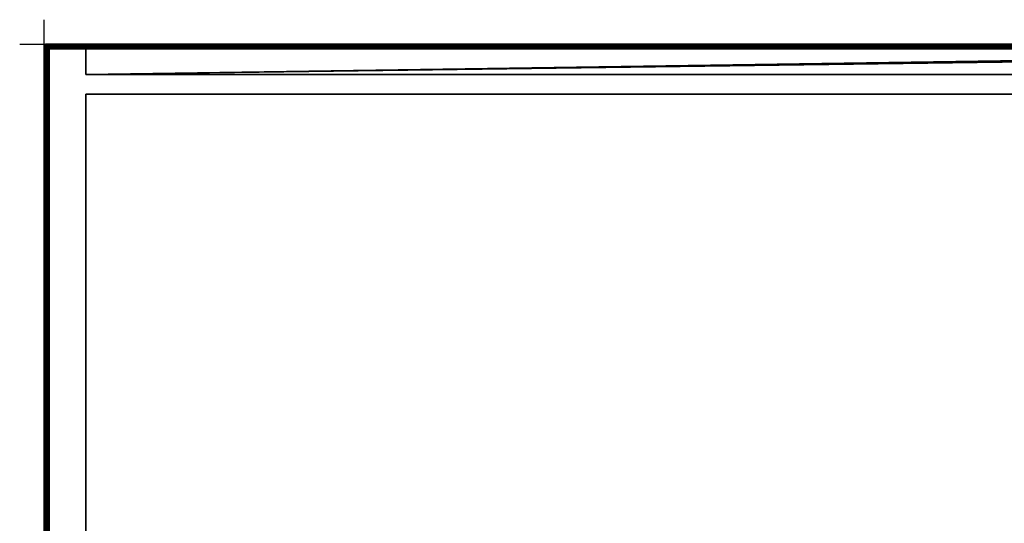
# Model space of a CAD drawing. Header units: millimetres. Extents: x -10 to 800, y -425 to 10.
# Tile 2 of 5: x -10 to 393, y -196 to 10. Entities that reach past the tile are written whole.
import ezdxf

# ---------------------------------------------------------------- set-up
doc = ezdxf.new("R2010")
doc.units = ezdxf.units.MM
doc.header["$MEASUREMENT"] = 0
for name, color, linetype, lineweight in [('0 Misc', 7, 'Continuous', 35), ('10 Raster Images', 7, 'Continuous', 35), ('5 Hatches', 7, 'Continuous', 35)]:
    doc.layers.add(name, color=color, linetype=linetype, lineweight=lineweight)

msp = doc.modelspace()

# ---------------------------------------------------------------- linework, layer by layer
at = {"layer": '0 Misc', "color": 3, "linetype": 'Continuous', "lineweight": 25}
msp.add_line((0, 0), (0, 10), dxfattribs=at).dxf.unprotected_set("ltscale", 0)
at = {"layer": '0 Misc', "color": 160, "linetype": 'Continuous', "lineweight": 25}
for p, q in [((-10, 0), (0, 0)), ((0, 0, -10), (0, 0)), ((0, -10), (0, 0)), ((1, 0, 1095.5), (1, 0, 1075.5)), ((1, 0, 1075.5), (799, 0, 1075.5)), ((799, 0, 1095.5), (1, 0, 1095.5)), ((0, -399, 1075.5), (0, -1, 1075.5)), ((0, -1, 1075.5), (0, -1, 1095.5)), ((0, -1, 1095.5), (0, -399, 1095.5)), ((1, -399, 1096.5), (1, -1, 1096.5)), ((1, -1, 1096.5), (799, -1, 1096.5)), ((1, -2, 1074.5), (1, -398, 1074.5)), ((1, -2, 0), (1, -2, 1074.5)), ((1, -398, 0), (1, -2, 0)), ((16, -1, 1074.5), (2, -1, 1074.5)), ((2, -1, 1074.5), (2, -1, 0)), ((2, -1, 0), (798, -1, 0)), ((16, -1, 14), (2, -1, 0)), ((16, -1, 14), (2, -1, 1074.5)), ((2, -2, -1), (2, -398, -1)), ((798, -2, -1), (2, -2, -1)), ((784, -1, 14), (16, -1, 14)), ((16, -1, 14), (16, -1, 1074.5)), ((784, -1, 1074.5), (16, -1, 1074.5)), ((798, -1, 0), (16, -1, 14)), ((16.16, -1.01, 1074.5), (784, -1, 1074.5)), ((16.45, -1.11, 1074.5), (784, -1, 1074.5)), ((16.71, -1.29, 1074.5), (784, -1, 1074.5)), ((16.89, -1.55, 1074.5), (784, -1, 1074.5)), ((16.99, -1.84, 1074.5), (784, -1, 1074.5)), ((17, -2, 1074.5), (784, -1, 1074.5)), ((17, -12.5, 1074.5), (784, -1, 1074.5)), ((17, -12.5, 1074.5), (783.84, -1.01, 1074.5)), ((17, -12.5, 1074.5), (783.55, -1.11, 1074.5)), ((17, -12.5, 1074.5), (783.29, -1.29, 1074.5)), ((17, -12.5, 1074.5), (783.11, -1.55, 1074.5)), ((17, -12.5, 1074.5), (783.01, -1.84, 1074.5)), ((17, -12.5, 1074.5), (17, -2, 1074.5)), ((17, -2, 1074.5), (17, -2, 15)), ((17, -12.5, 15), (17, -2, 15)), ((17, -2, 15), (783, -2, 15)), ((17, -12.5, 1074.5), (783, -2, 1074.5)), ((783, -12.5, 1074.5), (17, -12.5, 1074.5)), ((17, -12.5, 1074.5), (17, -12.5, 15)), ((17, -12.5, 15), (783, -12.5, 15)), ((17, -345, 15), (17, -20.5, 15)), ((783, -20.5, 15), (17, -20.5, 15)), ((17, -345, 1074.5), (17, -20.5, 1074.5)), ((17, -20.5, 15), (17, -20.5, 1074.5)), ((17, -20.5, 1074.5), (783, -20.5, 1074.5))]:
    msp.add_line(p, q, dxfattribs=at).dxf.unprotected_set("ltscale", 0)
at = {"layer": '0 Misc', "color": 5, "linetype": 'Continuous', "lineweight": 25}
msp.add_line((0, 0), (0, 0, 10), dxfattribs=at).dxf.unprotected_set("ltscale", 0)
at = {"layer": '0 Misc', "color": 12, "linetype": 'Continuous', "lineweight": 25}
msp.add_line((0, 0), (10, 0), dxfattribs=at).dxf.unprotected_set("ltscale", 0)
at = {"layer": '0 Misc', "color": 160, "linetype": 'Continuous', "lineweight": 25, "extrusion": (0, 0, -1)}
msp.add_arc((-1, -1, -1095.5), 1, 0, 90, dxfattribs=at).dxf.unprotected_set("ltscale", 0)
at = {"layer": '0 Misc', "color": 160, "linetype": 'Continuous', "lineweight": 25}
for centre, start, end in [((1, -1, 1075.5), 90, 180), ((2, -2, 0), 90, 180), ((16, -2, 1074.5), 0, 90)]:
    msp.add_arc(centre, 1, start, end, dxfattribs=at).dxf.unprotected_set("ltscale", 0)
at = {"layer": '0 Misc', "color": 160, "linetype": 'Continuous', "lineweight": 25, "extrusion": (1, 0, 0)}
for centre, start, end in [((-1, 1095.5, 1), 0, 90), ((-1, 1075.5, 1), 270, 0)]:
    msp.add_arc(centre, 1, start, end, dxfattribs=at).dxf.unprotected_set("ltscale", 0)
at = {"layer": '0 Misc', "color": 160, "linetype": 'Continuous', "lineweight": 25, "extrusion": (0, -1, 0)}
for centre, start, end in [((1, 1095.5, 1), 90, 180), ((1, 1075.5, 1), 180, 270), ((2, 0, 2), 180, 270)]:
    msp.add_arc(centre, 1, start, end, dxfattribs=at).dxf.unprotected_set("ltscale", 0)
at = {"layer": '0 Misc', "color": 160, "linetype": 'Continuous', "lineweight": 25, "extrusion": (0.654654, 0.755929, 0)}
msp.add_arc((-1.41, 1075.5, -0.1), 1.41, 246.6308, 270, dxfattribs=at).dxf.unprotected_set("ltscale", 0)
at = {"layer": '0 Misc', "color": 160, "linetype": 'Continuous', "lineweight": 25, "extrusion": (1, -1.42109e-13, 0)}
msp.add_arc((-2, 0, 2), 1, 270, 0, dxfattribs=at).dxf.unprotected_set("ltscale", 0)
at = {"layer": '0 Misc', "color": 160, "linetype": 'Continuous', "lineweight": 25, "extrusion": (0.654654, 0, -0.755929)}
msp.add_arc((-2, 21.26, -0.11), 1.41, 0, 90, dxfattribs=at).dxf.unprotected_set("ltscale", 0)
at = {"layer": '0 Misc', "color": 7, "lineweight": 25}
for points in [[(0.62, -0.08, 1095.5), (0.89, -0.03, 1095.72), (1, 0, 1095.5)], [(0.89, -0.03, 1075.28), (0.62, -0.08, 1075.5), (1, 0, 1075.5)], [(0.89, -0.03, 1095.72), (1, -0.08, 1095.88), (1, 0, 1095.5)], [(1, -0.08, 1075.12), (0.89, -0.03, 1075.28), (1, 0, 1075.5)], [(0.08, -0.62, 1095.5), (0, -1, 1095.5), (0.09, -0.58, 1095.55)], [(0.09, -0.58, 1095.55), (0, -1, 1095.5), (0.03, -0.89, 1095.72)], [(0.03, -0.89, 1075.28), (0, -1, 1075.5), (0.08, -0.62, 1075.5)], [(0.03, -0.89, 1095.72), (0, -1, 1095.5), (0.08, -1, 1095.88)], [(0.08, -1, 1075.12), (0, -1, 1075.5), (0.03, -0.89, 1075.28)], [(0.09, -0.58, 1095.55), (0.03, -0.89, 1095.72), (0.11, -0.65, 1095.8)], [(0.03, -0.89, 1075.28), (0.08, -0.62, 1075.5), (0.11, -0.65, 1075.2)], [(0.11, -1, 1095.95), (0.03, -0.89, 1095.72), (0.08, -1, 1095.88)], [(0.08, -1, 1075.12), (0.03, -0.89, 1075.28), (0.11, -1, 1075.05)], [(0.08, -0.62, 1095.5), (0.22, -0.38, 1095.59), (0.29, -0.29, 1095.5)], [(0.29, -0.29, 1075.5), (0.09, -0.58, 1075.45), (0.08, -0.62, 1075.5)], [(0.08, -0.62, 1095.5), (0.09, -0.58, 1095.55), (0.22, -0.38, 1095.59)], [(0.09, -0.58, 1075.45), (0.11, -0.65, 1075.2), (0.08, -0.62, 1075.5)], [(0.11, -1, 1095.95), (0.08, -1, 1095.88), (0.29, -1, 1096.21)], [(0.08, -1, 1075.12), (0.11, -1, 1075.05), (0.29, -1, 1074.79)], [(0.29, -0.29, 1075.5), (0.22, -0.38, 1075.41), (0.09, -0.58, 1075.45)], [(0.19, -0.75, 1096.03), (0.11, -1, 1095.95), (0.29, -1, 1096.21)], [(0.11, -1, 1075.05), (0.19, -0.75, 1074.97), (0.29, -1, 1074.79)], [(0.19, -0.75, 1096.03), (0.29, -1, 1096.21), (0.32, -0.87, 1096.22)], [(0.19, -0.75, 1074.97), (0.32, -0.87, 1074.78), (0.29, -1, 1074.79)], [(0.22, -0.38, 1095.59), (0.38, -0.22, 1095.59), (0.29, -0.29, 1095.5)], [(0.38, -0.22, 1075.41), (0.22, -0.38, 1075.41), (0.29, -0.29, 1075.5)], [(0.58, -0.09, 1095.55), (0.62, -0.08, 1095.5), (0.29, -0.29, 1095.5)], [(0.38, -0.22, 1075.41), (0.29, -0.29, 1075.5), (0.62, -0.08, 1075.5)], [(0.38, -0.22, 1095.59), (0.58, -0.09, 1095.55), (0.29, -0.29, 1095.5)], [(0.5, -0.99, 1096.37), (0.32, -0.87, 1096.22), (0.29, -1, 1096.21)], [(0.29, -1, 1074.79), (0.32, -0.87, 1074.78), (0.5, -0.99, 1074.63)], [(0.62, -1, 1096.42), (0.5, -0.99, 1096.37), (0.29, -1, 1096.21)], [(0.29, -1, 1074.79), (0.5, -0.99, 1074.63), (0.62, -1, 1074.58)], [(0.58, -0.09, 1075.45), (0.38, -0.22, 1075.41), (0.62, -0.08, 1075.5)], [(0.62, -1, 1096.42), (0.63, -0.79, 1096.4), (0.5, -0.99, 1096.37)], [(0.63, -0.79, 1074.6), (0.62, -1, 1074.58), (0.5, -0.99, 1074.63)], [(0.65, -0.11, 1075.2), (0.58, -0.09, 1075.45), (0.89, -0.03, 1075.28)], [(0.58, -0.09, 1075.45), (0.62, -0.08, 1075.5), (0.89, -0.03, 1075.28)], [(0.58, -0.09, 1095.55), (0.65, -0.11, 1095.8), (0.62, -0.08, 1095.5)], [(0.65, -0.11, 1095.8), (0.89, -0.03, 1095.72), (0.62, -0.08, 1095.5)], [(0.82, -0.95, 1096.48), (0.63, -0.79, 1096.4), (0.62, -1, 1096.42)], [(0.62, -1, 1074.58), (0.63, -0.79, 1074.6), (0.82, -0.95, 1074.52)], [(0.62, -1, 1096.42), (1, -1, 1096.5), (0.82, -0.95, 1096.48)], [(0.82, -0.95, 1074.52), (1, -1, 1074.5), (0.62, -1, 1074.58)], [(1, -1, 1074.5), (1, -2, 1074.5), (0.62, -1, 1074.58)], [(0.75, -0.19, 1096.03), (1, -0.29, 1096.21), (1, -0.11, 1095.95)], [(1, -0.11, 1075.05), (1, -0.29, 1074.79), (0.75, -0.19, 1074.97)], [(1, -0.29, 1096.21), (0.75, -0.19, 1096.03), (0.87, -0.32, 1096.22)], [(0.75, -0.19, 1074.97), (1, -0.29, 1074.79), (0.87, -0.32, 1074.78)], [(0.79, -0.63, 1096.4), (1, -0.62, 1096.42), (0.99, -0.5, 1096.37)], [(0.79, -0.63, 1074.6), (0.99, -0.5, 1074.63), (1, -0.62, 1074.58)], [(0.79, -0.63, 1096.4), (0.95, -0.82, 1096.48), (1, -0.62, 1096.42)], [(0.79, -0.63, 1074.6), (1, -0.62, 1074.58), (0.95, -0.82, 1074.52)], [(0.82, -0.95, 1096.48), (1, -1, 1096.5), (0.95, -0.82, 1096.48)], [(0.82, -0.95, 1074.52), (0.95, -0.82, 1074.52), (1, -1, 1074.5)], [(0.99, -0.5, 1096.37), (1, -0.29, 1096.21), (0.87, -0.32, 1096.22)], [(0.87, -0.32, 1074.78), (1, -0.29, 1074.79), (0.99, -0.5, 1074.63)], [(1, -0.11, 1095.95), (1, -0.08, 1095.88), (0.89, -0.03, 1095.72)], [(1, -0.08, 1075.12), (1, -0.11, 1075.05), (0.89, -0.03, 1075.28)], [(0.95, -0.82, 1096.48), (1, -1, 1096.5), (1, -0.62, 1096.42)], [(0.95, -0.82, 1074.52), (1, -0.62, 1074.58), (1, -1, 1074.5)], [(1, -0.29, 1096.21), (0.99, -0.5, 1096.37), (1, -0.62, 1096.42)], [(0.99, -0.5, 1074.63), (1, -0.29, 1074.79), (1, -0.62, 1074.58)], [(1, -0.11, 1095.95), (1, -0.29, 1096.21), (1, -0.08, 1095.88)], [(1, -0.08, 1075.12), (1, -0.29, 1074.79), (1, -0.11, 1075.05)], [(1, -0.62, 1074.58), (2, -1, 1074.5), (1, -1, 1074.5)], [(1.08, -1.62, 1074.5), (1.02, -1.81, 1074.5), (1, -1, 1074.5)], [(1, -1, 1074.5), (1.02, -1.81, 1074.5), (1, -2, 1074.5)], [(1.08, -1.62, 1074.5), (1, -1, 1074.5), (1.15, -1.15, 1074.51)], [(1, -1, 1074.5), (2, -1, 1074.5), (1.81, -1.02, 1074.5)], [(1.62, -1.08, 1074.5), (1, -1, 1074.5), (1.81, -1.02, 1074.5)], [(1.62, -1.08, 1074.5), (1.15, -1.15, 1074.51), (1, -1, 1074.5)], [(1.02, -1.81, 1074.5), (1.08, -1.62, 0), (1, -2, 0)], [(1.08, -1.62, 0), (1.03, -1.89, -0.22), (1, -2, 0)], [(1, -2, 1074.5), (1.02, -1.81, 1074.5), (1, -2, 0)], [(1.03, -1.89, -0.22), (1.08, -2, -0.38), (1, -2, 0)], [(1.08, -1.62, 1074.5), (1.08, -1.62, 0), (1.02, -1.81, 1074.5)], [(1.08, -1.62, 0), (1.11, -1.65, -0.3), (1.03, -1.89, -0.22)], [(1.11, -2, -0.45), (1.08, -2, -0.38), (1.03, -1.89, -0.22)], [(1.17, -1.44, 1074.51), (1.08, -1.62, 1074.5), (1.15, -1.15, 1074.51)], [(1.29, -1.29, 0), (1.08, -1.62, 0), (1.17, -1.44, 1074.51)], [(1.09, -1.58, -0.05), (1.08, -1.62, 0), (1.29, -1.29, 0)], [(1.17, -1.44, 1074.51), (1.08, -1.62, 0), (1.08, -1.62, 1074.5)], [(1.09, -1.58, -0.05), (1.11, -1.65, -0.3), (1.08, -1.62, 0)], [(1.11, -2, -0.45), (1.29, -2, -0.71), (1.08, -2, -0.38)], [(1.22, -1.38, -0.09), (1.09, -1.58, -0.05), (1.29, -1.29, 0)], [(1.19, -1.75, -0.53), (1.29, -2, -0.71), (1.11, -2, -0.45)], [(1.44, -1.17, 1074.51), (1.15, -1.15, 1074.51), (1.62, -1.08, 1074.5)], [(1.29, -1.29, 1074.54), (1.17, -1.44, 1074.51), (1.15, -1.15, 1074.51)], [(1.44, -1.17, 1074.51), (1.29, -1.29, 1074.54), (1.15, -1.15, 1074.51)], [(1.29, -1.29, 0), (1.17, -1.44, 1074.51), (1.29, -1.29, 1074.54)], [(1.29, -2, -0.71), (1.19, -1.75, -0.53), (1.32, -1.87, -0.72)], [(1.22, -1.38, -0.09), (1.29, -1.29, 0), (1.38, -1.22, -0.09)], [(1.44, -1.17, 1074.51), (1.62, -1.08, 0), (1.29, -1.29, 0)], [(1.38, -1.22, -0.09), (1.29, -1.29, 0), (1.62, -1.08, 0)], [(1.29, -1.29, 1074.54), (1.44, -1.17, 1074.51), (1.29, -1.29, 0)], [(1.5, -1.99, -0.87), (1.29, -2, -0.71), (1.32, -1.87, -0.72)], [(1.29, -2, -0.71), (1.5, -1.99, -0.87), (1.62, -2, -0.92)], [(1.38, -1.22, -0.09), (1.62, -1.08, 0), (1.58, -1.09, -0.05)], [(1.44, -1.17, 1074.51), (1.62, -1.08, 1074.5), (1.62, -1.08, 0)], [(1.63, -1.79, -0.9), (1.62, -2, -0.92), (1.5, -1.99, -0.87)], [(1.58, -1.09, -0.05), (1.89, -1.03, -0.22), (1.65, -1.11, -0.3)], [(1.89, -1.03, -0.22), (1.58, -1.09, -0.05), (1.62, -1.08, 0)], [(2, -1, 0), (1.62, -1.08, 0), (1.81, -1.02, 1074.5)], [(2, -1, 0), (1.89, -1.03, -0.22), (1.62, -1.08, 0)], [(1.62, -1.08, 0), (1.62, -1.08, 1074.5), (1.81, -1.02, 1074.5)], [(1.63, -1.79, -0.9), (1.82, -1.95, -0.98), (1.62, -2, -0.92)], [(1.82, -1.95, -0.98), (2, -2, -1), (1.62, -2, -0.92)], [(1.75, -1.19, -0.53), (2, -1.11, -0.45), (2, -1.29, -0.71)], [(1.75, -1.19, -0.53), (2, -1.29, -0.71), (1.87, -1.32, -0.72)], [(2, -1.62, -0.92), (1.79, -1.63, -0.9), (1.99, -1.5, -0.87)], [(1.95, -1.82, -0.98), (1.79, -1.63, -0.9), (2, -1.62, -0.92)], [(2, -1, 1074.5), (2, -1, 0), (1.81, -1.02, 1074.5)], [(1.95, -1.82, -0.98), (2, -2, -1), (1.82, -1.95, -0.98)], [(1.99, -1.5, -0.87), (1.87, -1.32, -0.72), (2, -1.29, -0.71)], [(2, -1, 0), (2, -1.08, -0.38), (1.89, -1.03, -0.22)], [(1.89, -1.03, -0.22), (2, -1.08, -0.38), (2, -1.11, -0.45)], [(2, -1.62, -0.92), (2, -2, -1), (1.95, -1.82, -0.98)], [(2, -1.62, -0.92), (1.99, -1.5, -0.87), (2, -1.29, -0.71)], [(2, -1, 0), (16, -1, 14), (798, -1, 0)], [(16, -1, 14), (2, -1, 0), (2, -1, 1074.5)], [(16, -1, 14), (2, -1, 1074.5), (16, -1, 1074.5)], [(2, -1.11, -0.45), (2, -1.08, -0.38), (2, -1.29, -0.71)], [(784, -1, 1074.5), (16, -1, 1074.5), (799, -0.62, 1074.58)], [(784, -1, 14), (798, -1, 0), (16, -1, 14)], [(784, -1, 1074.5), (16.16, -1.01, 1074.5), (16, -1, 1074.5)], [(16.16, -1.01, 1074.5), (784, -1, 1074.5), (16.45, -1.11, 1074.5)], [(16.45, -1.11, 1074.5), (784, -1, 1074.5), (16.71, -1.29, 1074.5)], [(16.71, -1.29, 1074.5), (784, -1, 1074.5), (16.89, -1.55, 1074.5)], [(16.92, -1.62, 1074.5), (16.83, -1.44, 14.83), (16.71, -1.29, 1074.5)], [(16.71, -1.29, 1074.5), (16.83, -1.44, 14.83), (16.71, -1.29, 14.71)], [(16.92, -1.62, 1074.5), (16.92, -1.62, 14.92), (16.83, -1.44, 14.83)], [(16.89, -1.55, 1074.5), (784, -1, 1074.5), (16.99, -1.84, 1074.5)], [(16.98, -1.8, 14.98), (16.92, -1.62, 14.92), (16.92, -1.62, 1074.5)], [(16.98, -1.8, 14.98), (16.92, -1.62, 1074.5), (17, -2, 1074.5)], [(17, -2, 15), (16.98, -1.8, 14.98), (17, -2, 1074.5)], [(16.99, -1.84, 1074.5), (784, -1, 1074.5), (17, -2, 1074.5)], [(17, -2, 1074.5), (784, -1, 1074.5), (17, -12.5, 1074.5)], [(17, -12.5, 1074.5), (784, -1, 1074.5), (783.84, -1.01, 1074.5)], [(17, -12.5, 1074.5), (783.84, -1.01, 1074.5), (783.55, -1.11, 1074.5)], [(17, -12.5, 1074.5), (783.55, -1.11, 1074.5), (783.29, -1.29, 1074.5)], [(17, -12.5, 1074.5), (783.29, -1.29, 1074.5), (783.11, -1.55, 1074.5)], [(17, -12.5, 1074.5), (783.11, -1.55, 1074.5), (783.01, -1.84, 1074.5)], [(17, -12.5, 1074.5), (783.01, -1.84, 1074.5), (783, -2, 1074.5)], [(783, -12.5, 1074.5), (17, -12.5, 1074.5), (783, -2, 1074.5)]]:
    msp.add_3dface(points, dxfattribs=at)
for points, invisible_edges in [([(1, 0, 1095.5), (0.62, -0.08, 1075.5), (0.62, -0.08, 1095.5)], 1), ([(1, 0, 1095.5), (1, 0, 1075.5), (0.62, -0.08, 1075.5)], 12), ([(799, 0, 1075.5), (1, -0.08, 1075.12), (1, 0, 1075.5)], 1), ([(799, 0, 1075.5), (799, -0.08, 1075.12), (1, -0.08, 1075.12)], 12), ([(799, 0, 1095.5), (1, -0.08, 1095.88), (799, -0.08, 1095.88)], 1), ([(799, 0, 1095.5), (1, 0, 1095.5), (1, -0.08, 1095.88)], 12), ([(1, 0, 1095.5), (799, 0, 1075.5), (1, 0, 1075.5)], 1), ([(1, 0, 1095.5), (799, 0, 1095.5), (799, 0, 1075.5)], 12), ([(0, -1, 1075.5), (0.08, -0.62, 1095.5), (0.08, -0.62, 1075.5)], 1), ([(0, -1, 1075.5), (0, -1, 1095.5), (0.08, -0.62, 1095.5)], 12), ([(0, -1, 1075.5), (0.08, -399, 1075.12), (0, -399, 1075.5)], 1), ([(0, -1, 1075.5), (0.08, -1, 1075.12), (0.08, -399, 1075.12)], 12), ([(0, -1, 1095.5), (0.08, -399, 1095.88), (0.08, -1, 1095.88)], 1), ([(0, -1, 1095.5), (0, -399, 1095.5), (0.08, -399, 1095.88)], 12), ([(0, -399, 1075.5), (0, -1, 1095.5), (0, -1, 1075.5)], 1), ([(0, -399, 1075.5), (0, -399, 1095.5), (0, -1, 1095.5)], 12), ([(0.19, -0.75, 1096.03), (0.11, -0.65, 1095.8), (0.03, -0.89, 1095.72)], 12), ([(0.11, -1, 1075.05), (0.03, -0.89, 1075.28), (0.11, -0.65, 1075.2)], 12), ([(0.19, -0.75, 1096.03), (0.03, -0.89, 1095.72), (0.11, -1, 1095.95)], 1), ([(0.29, -0.29, 1095.5), (0.08, -0.62, 1075.5), (0.08, -0.62, 1095.5)], 1), ([(0.29, -0.29, 1095.5), (0.29, -0.29, 1075.5), (0.08, -0.62, 1075.5)], 12), ([(0.08, -1, 1075.12), (0.29, -399, 1074.79), (0.08, -399, 1075.12)], 1), ([(0.08, -1, 1075.12), (0.29, -1, 1074.79), (0.29, -399, 1074.79)], 12), ([(0.29, -399, 1096.21), (0.08, -1, 1095.88), (0.08, -399, 1095.88)], 1), ([(0.29, -399, 1096.21), (0.29, -1, 1096.21), (0.08, -1, 1095.88)], 12), ([(0.09, -0.58, 1095.55), (0.25, -0.43, 1095.84), (0.22, -0.38, 1095.59)], 1), ([(0.11, -0.65, 1075.2), (0.09, -0.58, 1075.45), (0.22, -0.38, 1075.41)], 12), ([(0.09, -0.58, 1095.55), (0.11, -0.65, 1095.8), (0.25, -0.43, 1095.84)], 12), ([(0.11, -0.65, 1075.2), (0.22, -0.38, 1075.41), (0.25, -0.43, 1075.16)], 1), ([(0.25, -0.43, 1095.84), (0.11, -0.65, 1095.8), (0.19, -0.75, 1096.03)], 12), ([(0.33, -0.52, 1074.93), (0.11, -0.65, 1075.2), (0.25, -0.43, 1075.16)], 1), ([(0.33, -0.52, 1074.93), (0.19, -0.75, 1074.97), (0.11, -0.65, 1075.2)], 12), ([(0.11, -1, 1075.05), (0.11, -0.65, 1075.2), (0.19, -0.75, 1074.97)], 1), ([(0.25, -0.43, 1095.84), (0.19, -0.75, 1096.03), (0.33, -0.52, 1096.07)], 1), ([(0.19, -0.75, 1096.03), (0.46, -0.65, 1096.26), (0.33, -0.52, 1096.07)], 1), ([(0.33, -0.52, 1074.93), (0.32, -0.87, 1074.78), (0.19, -0.75, 1074.97)], 1), ([(0.19, -0.75, 1096.03), (0.32, -0.87, 1096.22), (0.46, -0.65, 1096.26)], 12), ([(0.22, -0.38, 1095.59), (0.43, -0.25, 1095.84), (0.38, -0.22, 1095.59)], 1), ([(0.25, -0.43, 1075.16), (0.22, -0.38, 1075.41), (0.38, -0.22, 1075.41)], 12), ([(0.22, -0.38, 1095.59), (0.25, -0.43, 1095.84), (0.43, -0.25, 1095.84)], 12), ([(0.25, -0.43, 1075.16), (0.38, -0.22, 1075.41), (0.43, -0.25, 1075.16)], 1), ([(0.43, -0.25, 1095.84), (0.25, -0.43, 1095.84), (0.33, -0.52, 1096.07)], 12), ([(0.43, -0.25, 1075.16), (0.33, -0.52, 1074.93), (0.25, -0.43, 1075.16)], 1), ([(0.62, -0.08, 1095.5), (0.29, -0.29, 1075.5), (0.29, -0.29, 1095.5)], 1), ([(0.62, -0.08, 1095.5), (0.62, -0.08, 1075.5), (0.29, -0.29, 1075.5)], 12), ([(0.29, -1, 1074.79), (0.62, -399, 1074.58), (0.29, -399, 1074.79)], 1), ([(0.29, -1, 1074.79), (0.62, -1, 1074.58), (0.62, -399, 1074.58)], 12), ([(0.62, -399, 1096.42), (0.29, -1, 1096.21), (0.29, -399, 1096.21)], 1), ([(0.62, -399, 1096.42), (0.62, -1, 1096.42), (0.29, -1, 1096.21)], 12), ([(0.33, -0.52, 1074.93), (0.46, -0.65, 1074.74), (0.32, -0.87, 1074.78)], 12), ([(0.63, -0.79, 1096.4), (0.46, -0.65, 1096.26), (0.32, -0.87, 1096.22)], 12), ([(0.46, -0.65, 1074.74), (0.5, -0.99, 1074.63), (0.32, -0.87, 1074.78)], 1), ([(0.63, -0.79, 1096.4), (0.32, -0.87, 1096.22), (0.5, -0.99, 1096.37)], 1), ([(0.43, -0.25, 1095.84), (0.33, -0.52, 1096.07), (0.52, -0.33, 1096.07)], 1), ([(0.43, -0.25, 1075.16), (0.52, -0.33, 1074.93), (0.33, -0.52, 1074.93)], 12), ([(0.46, -0.65, 1096.26), (0.52, -0.33, 1096.07), (0.33, -0.52, 1096.07)], 1), ([(0.52, -0.33, 1074.93), (0.46, -0.65, 1074.74), (0.33, -0.52, 1074.93)], 1), ([(0.38, -0.22, 1095.59), (0.65, -0.11, 1095.8), (0.58, -0.09, 1095.55)], 1), ([(0.43, -0.25, 1075.16), (0.38, -0.22, 1075.41), (0.58, -0.09, 1075.45)], 12), ([(0.38, -0.22, 1095.59), (0.43, -0.25, 1095.84), (0.65, -0.11, 1095.8)], 12), ([(0.43, -0.25, 1075.16), (0.58, -0.09, 1075.45), (0.65, -0.11, 1075.2)], 1), ([(0.52, -0.33, 1096.07), (0.65, -0.11, 1095.8), (0.43, -0.25, 1095.84)], 1), ([(0.65, -0.11, 1075.2), (0.52, -0.33, 1074.93), (0.43, -0.25, 1075.16)], 1), ([(0.46, -0.65, 1096.26), (0.65, -0.46, 1096.26), (0.52, -0.33, 1096.07)], 12), ([(0.52, -0.33, 1074.93), (0.65, -0.46, 1074.74), (0.46, -0.65, 1074.74)], 12), ([(0.63, -0.79, 1096.4), (0.65, -0.46, 1096.26), (0.46, -0.65, 1096.26)], 1), ([(0.65, -0.46, 1074.74), (0.63, -0.79, 1074.6), (0.46, -0.65, 1074.74)], 1), ([(0.46, -0.65, 1074.74), (0.63, -0.79, 1074.6), (0.5, -0.99, 1074.63)], 12), ([(0.52, -0.33, 1096.07), (0.75, -0.19, 1096.03), (0.65, -0.11, 1095.8)], 12), ([(0.65, -0.11, 1075.2), (0.75, -0.19, 1074.97), (0.52, -0.33, 1074.93)], 12), ([(0.87, -0.32, 1096.22), (0.75, -0.19, 1096.03), (0.52, -0.33, 1096.07)], 12), ([(0.65, -0.46, 1074.74), (0.52, -0.33, 1074.93), (0.75, -0.19, 1074.97)], 12), ([(0.87, -0.32, 1096.22), (0.52, -0.33, 1096.07), (0.65, -0.46, 1096.26)], 1), ([(0.62, -399, 1074.58), (0.62, -1, 1074.58), (1, -2, 1074.5)], 1), ([(1, -399, 1096.5), (0.62, -1, 1096.42), (0.62, -399, 1096.42)], 1), ([(1, -399, 1096.5), (1, -1, 1096.5), (0.62, -1, 1096.42)], 12), ([(0.62, -399, 1074.58), (1, -2, 1074.5), (1, -398, 1074.5)], 1), ([(0.63, -0.79, 1096.4), (0.79, -0.63, 1096.4), (0.65, -0.46, 1096.26)], 12), ([(0.65, -0.46, 1074.74), (0.79, -0.63, 1074.6), (0.63, -0.79, 1074.6)], 12), ([(0.63, -0.79, 1096.4), (0.95, -0.82, 1096.48), (0.79, -0.63, 1096.4)], 1), ([(0.79, -0.63, 1074.6), (0.82, -0.95, 1074.52), (0.63, -0.79, 1074.6)], 1), ([(0.63, -0.79, 1096.4), (0.82, -0.95, 1096.48), (0.95, -0.82, 1096.48)], 12), ([(1, -0.11, 1095.95), (0.89, -0.03, 1095.72), (0.65, -0.11, 1095.8)], 12), ([(0.75, -0.19, 1074.97), (0.65, -0.11, 1075.2), (0.89, -0.03, 1075.28)], 12), ([(1, -0.11, 1095.95), (0.65, -0.11, 1095.8), (0.75, -0.19, 1096.03)], 1), ([(0.65, -0.46, 1074.74), (0.75, -0.19, 1074.97), (0.87, -0.32, 1074.78)], 1), ([(0.99, -0.5, 1096.37), (0.87, -0.32, 1096.22), (0.65, -0.46, 1096.26)], 12), ([(0.79, -0.63, 1074.6), (0.65, -0.46, 1074.74), (0.87, -0.32, 1074.78)], 12), ([(0.99, -0.5, 1096.37), (0.65, -0.46, 1096.26), (0.79, -0.63, 1096.4)], 1), ([(0.75, -0.19, 1074.97), (0.89, -0.03, 1075.28), (1, -0.11, 1075.05)], 1), ([(0.79, -0.63, 1074.6), (0.87, -0.32, 1074.78), (0.99, -0.5, 1074.63)], 1), ([(0.79, -0.63, 1074.6), (0.95, -0.82, 1074.52), (0.82, -0.95, 1074.52)], 12), ([(799, -0.08, 1075.12), (1, -0.29, 1074.79), (1, -0.08, 1075.12)], 1), ([(799, -0.08, 1075.12), (799, -0.29, 1074.79), (1, -0.29, 1074.79)], 12), ([(1, -0.29, 1096.21), (799, -0.08, 1095.88), (1, -0.08, 1095.88)], 1), ([(1, -0.29, 1096.21), (799, -0.29, 1096.21), (799, -0.08, 1095.88)], 12), ([(799, -0.29, 1074.79), (1, -0.62, 1074.58), (1, -0.29, 1074.79)], 1), ([(799, -0.29, 1074.79), (799, -0.62, 1074.58), (1, -0.62, 1074.58)], 12), ([(1, -0.62, 1096.42), (799, -0.29, 1096.21), (1, -0.29, 1096.21)], 1), ([(1, -0.62, 1096.42), (799, -0.62, 1096.42), (799, -0.29, 1096.21)], 12), ([(799, -0.62, 1074.58), (2, -1, 1074.5), (1, -0.62, 1074.58)], 12), ([(1, -1, 1096.5), (799, -0.62, 1096.42), (1, -0.62, 1096.42)], 1), ([(1, -1, 1096.5), (799, -1, 1096.5), (799, -0.62, 1096.42)], 12), ([(1, -398, 0), (1.08, -2, -0.38), (1.08, -398, -0.38)], 1), ([(1, -398, 0), (1, -2, 0), (1.08, -2, -0.38)], 12), ([(1.11, -1.65, -0.3), (1.11, -2, -0.45), (1.03, -1.89, -0.22)], 1), ([(1.29, -2, -0.71), (1.08, -398, -0.38), (1.08, -2, -0.38)], 1), ([(1.29, -2, -0.71), (1.29, -398, -0.71), (1.08, -398, -0.38)], 12), ([(1.22, -1.38, -0.09), (1.11, -1.65, -0.3), (1.09, -1.58, -0.05)], 1), ([(1.22, -1.38, -0.09), (1.25, -1.43, -0.34), (1.11, -1.65, -0.3)], 12), ([(1.19, -1.75, -0.53), (1.11, -1.65, -0.3), (1.25, -1.43, -0.34)], 12), ([(1.11, -1.65, -0.3), (1.19, -1.75, -0.53), (1.11, -2, -0.45)], 12), ([(1.19, -1.75, -0.53), (1.25, -1.43, -0.34), (1.33, -1.52, -0.57)], 1), ([(1.32, -1.87, -0.72), (1.19, -1.75, -0.53), (1.33, -1.52, -0.57)], 12), ([(1.25, -1.43, -0.34), (1.22, -1.38, -0.09), (1.38, -1.22, -0.09)], 12), ([(1.25, -1.43, -0.34), (1.38, -1.22, -0.09), (1.43, -1.25, -0.34)], 1), ([(1.25, -1.43, -0.34), (1.43, -1.25, -0.34), (1.52, -1.33, -0.57)], 12), ([(1.25, -1.43, -0.34), (1.52, -1.33, -0.57), (1.33, -1.52, -0.57)], 1), ([(1.62, -2, -0.92), (1.29, -398, -0.71), (1.29, -2, -0.71)], 1), ([(1.62, -2, -0.92), (1.62, -398, -0.92), (1.29, -398, -0.71)], 12), ([(1.32, -1.87, -0.72), (1.33, -1.52, -0.57), (1.46, -1.65, -0.76)], 1), ([(1.5, -1.99, -0.87), (1.32, -1.87, -0.72), (1.46, -1.65, -0.76)], 12), ([(1.65, -1.46, -0.76), (1.33, -1.52, -0.57), (1.52, -1.33, -0.57)], 1), ([(1.65, -1.46, -0.76), (1.46, -1.65, -0.76), (1.33, -1.52, -0.57)], 12), ([(1.58, -1.09, -0.05), (1.43, -1.25, -0.34), (1.38, -1.22, -0.09)], 1), ([(1.58, -1.09, -0.05), (1.65, -1.11, -0.3), (1.43, -1.25, -0.34)], 12), ([(1.75, -1.19, -0.53), (1.43, -1.25, -0.34), (1.65, -1.11, -0.3)], 1), ([(1.75, -1.19, -0.53), (1.52, -1.33, -0.57), (1.43, -1.25, -0.34)], 12), ([(1.79, -1.63, -0.9), (1.46, -1.65, -0.76), (1.65, -1.46, -0.76)], 1), ([(1.79, -1.63, -0.9), (1.63, -1.79, -0.9), (1.46, -1.65, -0.76)], 12), ([(1.5, -1.99, -0.87), (1.46, -1.65, -0.76), (1.63, -1.79, -0.9)], 1), ([(1.65, -1.46, -0.76), (1.52, -1.33, -0.57), (1.75, -1.19, -0.53)], 12), ([(2, -2, -1), (1.62, -398, -0.92), (1.62, -2, -0.92)], 1), ([(2, -2, -1), (2, -398, -1), (1.62, -398, -0.92)], 12), ([(1.79, -1.63, -0.9), (1.82, -1.95, -0.98), (1.63, -1.79, -0.9)], 1), ([(1.75, -1.19, -0.53), (1.65, -1.11, -0.3), (1.89, -1.03, -0.22)], 12), ([(1.65, -1.46, -0.76), (1.75, -1.19, -0.53), (1.87, -1.32, -0.72)], 1), ([(1.79, -1.63, -0.9), (1.65, -1.46, -0.76), (1.87, -1.32, -0.72)], 12), ([(1.75, -1.19, -0.53), (1.89, -1.03, -0.22), (2, -1.11, -0.45)], 1), ([(1.79, -1.63, -0.9), (1.87, -1.32, -0.72), (1.99, -1.5, -0.87)], 1), ([(1.79, -1.63, -0.9), (1.95, -1.82, -0.98), (1.82, -1.95, -0.98)], 12), ([(799, -0.62, 1074.58), (16, -1, 1074.5), (2, -1, 1074.5)], 12), ([(2, -1, 0), (798, -1.08, -0.38), (2, -1.08, -0.38)], 1), ([(2, -1, 0), (798, -1, 0), (798, -1.08, -0.38)], 12), ([(798, -1.29, -0.71), (2, -1.08, -0.38), (798, -1.08, -0.38)], 1), ([(798, -1.29, -0.71), (2, -1.29, -0.71), (2, -1.08, -0.38)], 12), ([(798, -1.62, -0.92), (2, -1.29, -0.71), (798, -1.29, -0.71)], 1), ([(798, -1.62, -0.92), (2, -1.62, -0.92), (2, -1.29, -0.71)], 12), ([(798, -2, -1), (2, -1.62, -0.92), (798, -1.62, -0.92)], 1), ([(798, -2, -1), (2, -2, -1), (2, -1.62, -0.92)], 12), ([(2, -2, -1), (798, -398, -1), (2, -398, -1)], 1), ([(2, -2, -1), (798, -2, -1), (798, -398, -1)], 12), ([(16, -1, 14), (16.38, -1.08, 1074.5), (16.38, -1.08, 14.38)], 1), ([(16, -1, 14), (16, -1, 1074.5), (16.38, -1.08, 1074.5)], 12), ([(784, -1, 14), (16, -1, 14), (16.38, -1.08, 14.38)], 1), ([(784, -1, 14), (16.38, -1.08, 14.38), (783.62, -1.08, 14.38)], 1), ([(16.71, -1.29, 1074.5), (16.38, -1.08, 14.38), (16.38, -1.08, 1074.5)], 1), ([(16.71, -1.29, 1074.5), (16.71, -1.29, 14.71), (16.38, -1.08, 14.38)], 12), ([(783.62, -1.08, 14.38), (16.38, -1.08, 14.38), (16.71, -1.29, 14.71)], 1), ([(783.62, -1.08, 14.38), (16.71, -1.29, 14.71), (783.29, -1.29, 14.71)], 1), ([(783.29, -1.29, 14.71), (16.71, -1.29, 14.71), (16.83, -1.44, 14.83)], 1), ([(783.29, -1.29, 14.71), (16.83, -1.44, 14.83), (783.17, -1.44, 14.83)], 1), ([(783.17, -1.44, 14.83), (16.83, -1.44, 14.83), (16.92, -1.62, 14.92)], 1), ([(783.17, -1.44, 14.83), (16.92, -1.62, 14.92), (783.08, -1.62, 14.92)], 1), ([(783.08, -1.62, 14.92), (16.92, -1.62, 14.92), (16.98, -1.8, 14.98)], 1), ([(783.08, -1.62, 14.92), (16.98, -1.8, 14.98), (783.02, -1.8, 14.98)], 1), ([(17, -2, 15), (783.02, -1.8, 14.98), (16.98, -1.8, 14.98)], 2), ([(17, -2, 15), (783, -2, 15), (783.02, -1.8, 14.98)], 12), ([(17, -2, 1074.5), (17, -12.5, 15), (17, -2, 15)], 1), ([(17, -2, 1074.5), (17, -12.5, 1074.5), (17, -12.5, 15)], 12), ([(17, -2, 15), (783, -12.5, 15), (783, -2, 15)], 1), ([(17, -2, 15), (17, -12.5, 15), (783, -12.5, 15)], 12), ([(783, -12.5, 15), (17, -12.5, 1074.5), (783, -12.5, 1074.5)], 1), ([(783, -12.5, 15), (17, -12.5, 15), (17, -12.5, 1074.5)], 12), ([(783, -345, 15), (17, -20.5, 15), (17, -345, 15)], 1), ([(783, -345, 15), (783, -20.5, 15), (17, -20.5, 15)], 12), ([(17, -345, 15), (17, -20.5, 1074.5), (17, -345, 1074.5)], 1), ([(17, -345, 15), (17, -20.5, 15), (17, -20.5, 1074.5)], 12), ([(783, -20.5, 1074.5), (17, -20.5, 15), (783, -20.5, 15)], 1), ([(783, -20.5, 1074.5), (17, -20.5, 1074.5), (17, -20.5, 15)], 12), ([(17, -345, 1074.5), (783, -20.5, 1074.5), (783, -345, 1074.5)], 1), ([(17, -345, 1074.5), (17, -20.5, 1074.5), (783, -20.5, 1074.5)], 12)]:
    msp.add_3dface(points, dxfattribs=dict(at, invisible_edges=invisible_edges))
at = {"layer": '0 Misc', "color": 164, "lineweight": 25}
for points, invisible_edges in [([(1, -399, 1096.5), (799, -1, 1096.5), (1, -1, 1096.5)], 1), ([(1, -399, 1096.5), (799, -399, 1096.5), (799, -1, 1096.5)], 12)]:
    msp.add_3dface(points, dxfattribs=dict(at, invisible_edges=invisible_edges))
at = {"layer": '10 Raster Images', "color": 160, "linetype": 'Continuous', "lineweight": 25}
for p, q in [((2, -1, 0), (798, -1, 0)), ((2, -1, 1074.5), (2, -1, 0)), ((16, -1, 1074.5), (2, -1, 1074.5)), ((16, -1, 14), (16, -1, 1074.5)), ((784, -1, 14), (16, -1, 14)), ((784, -1, 1074.5), (16, -1, 1074.5)), ((16, -1, 1074.5), (16.16, -1.01, 1074.5)), ((16.16, -1.01, 1074.5), (16.45, -1.11, 1074.5)), ((16.45, -1.11, 1074.5), (16.71, -1.29, 1074.5)), ((16.71, -1.29, 1074.5), (16.89, -1.55, 1074.5)), ((16.89, -1.55, 1074.5), (16.99, -1.84, 1074.5)), ((16.99, -1.84, 1074.5), (17, -2, 1074.5)), ((17, -2, 1074.5), (17, -12.5, 1074.5)), ((17, -12.5, 1074.5), (783, -12.5, 1074.5))]:
    msp.add_line(p, q, dxfattribs=at).dxf.unprotected_set("ltscale", 0)
at = {"layer": '5 Hatches', "color": 7, "lineweight": 25}
for points, invisible_edges in [([(1, -2, 0), (1, -398, 1074.5), (1, -2, 1074.5)], 1), ([(1, -2, 0), (1, -398, 0), (1, -398, 1074.5)], 12)]:
    msp.add_3dface(points, dxfattribs=dict(at, invisible_edges=invisible_edges))

doc.saveas('drawing.dxf')
